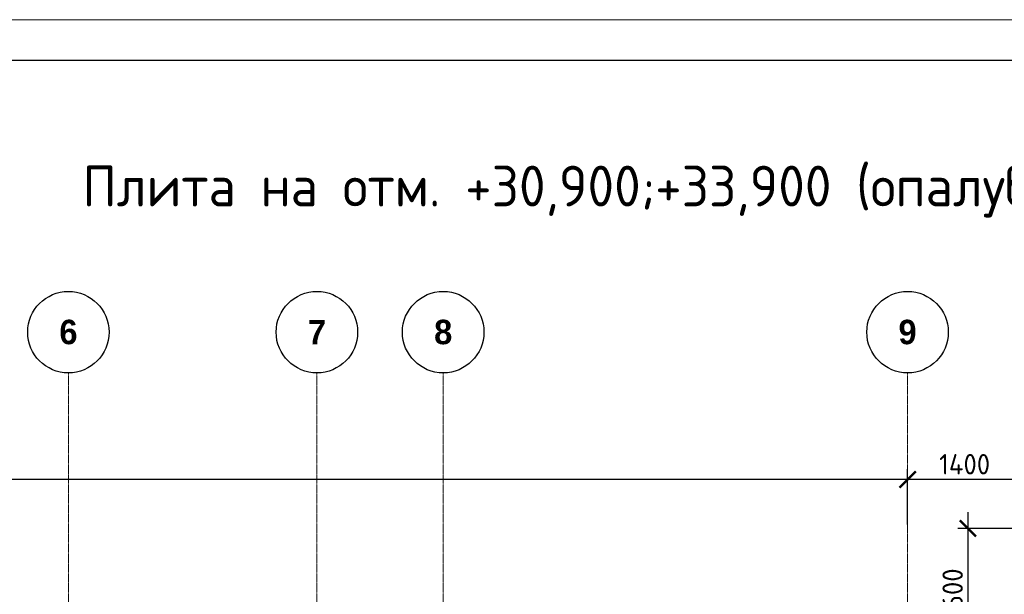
# Model space of a CAD drawing. Header units: millimetres. Extents: x -42044588 to 856694, y -806701 to 941911.
# Tile 106 of 256: x -179717 to -167631, y -321670 to -314619. Entities that reach past the tile are written whole.
import ezdxf

# ---------------------------------------------------------------- set-up
doc = ezdxf.new("R2010")
doc.units = ezdxf.units.MM
doc.linetypes.add('______5', pattern=[1100, 800, -100, 100, -100])
doc.linetypes.add('осевая', pattern=[50.8, 31.75, -6.35, 6.35, -6.35])
for name, color, linetype, lineweight in [('907Сл Осевые', 1, 'Continuous', 0), ('Оси', 40, '______5', 18), ('РАЗМЕРЫ', 1, 'Continuous', 9), ('ТОНКИЕ', 7, 'Continuous', 9), ('Узлы', 7, 'Continuous', 0)]:
    doc.layers.add(name, color=color, linetype=linetype, lineweight=lineweight)
doc.layers.add('ТОЛСТЫЕ_ОСНОВНЫЕ', color=6, linetype='Continuous')
doc.styles.add('Century Gothic', font='GOTHIC.TTF')
doc.styles.add('GOST-2.304_Type-B', font='GOST_Common.ttf')
doc.dimstyles.new('СПДС', dxfattribs={"dimscale": 100, "dimtxt": 2.5, "dimasz": 2, "dimexe": 1.25, "dimexo": 0, "dimtad": 1, "dimdec": 0, "dimrnd": 5, "dimtxsty": 'GOST-2.304_Type-B', "dimblk": 'ARCHTICK', "dimcen": 2.5, "dimdle": 2, "dimclrd": 1, "dimclre": 1, "dimclrt": 1, "dimadec": 0, "dimazin": 2, "dimtfac": 0.75, "dimtdec": 0, "dimtmove": 1, "dimatfit": 3, "dimfxl": 0, "dimtolj": 1, "dimarcsym": 0})

# ---------------------------------------------------------------- blocks, each defined once
blk = doc.blocks.new('NSY101')
at = {"color": 0, "linetype": 'ByBlock', "lineweight": -2}
blk.add_circle((0, 0), 50, dxfattribs=at)
blk = doc.blocks.new('СЛОЖНЫЙ_ОБЪЕКТ_2')
at = {"layer": 'Оси', "color": 16, "linetype": 'Continuous', "lineweight": 25, "transparency": 33554687, "xscale": 9.999999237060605, "yscale": 9.999999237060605, "zscale": 9.999999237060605}
blk.add_blockref('NSY101', (21513, -989), dxfattribs=at)
at = {"layer": 'Оси', "color": 16, "linetype": 'Continuous', "lineweight": 25, "transparency": 33554687, "insert": (21513, -989), "char_height": 300, "width": 385, "attachment_point": 5, "style": 'Century Gothic'}
blk.add_mtext('\\A1;{\\fCentury Gothic|i0|b1;\\H300.000000;\\W1.000000;\\C16;6}\\P', dxfattribs=at)
blk = doc.blocks.new('СЛОЖНЫЙ_ОБЪЕКТ_3')
at = {"layer": 'Оси', "color": 16, "linetype": 'Continuous', "lineweight": 25, "transparency": 33554687, "xscale": 9.999999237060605, "yscale": 9.999999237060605, "zscale": 9.999999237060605}
blk.add_blockref('NSY101', (24563, -989), dxfattribs=at)
at = {"layer": 'Оси', "color": 16, "linetype": 'Continuous', "lineweight": 25, "transparency": 33554687, "insert": (24563, -989), "char_height": 300, "width": 385, "attachment_point": 5, "style": 'Century Gothic'}
blk.add_mtext('\\A1;{\\fCentury Gothic|i0|b1;\\H300.000000;\\W1.000000;\\C16;7}\\P', dxfattribs=at)
blk = doc.blocks.new('СЛОЖНЫЙ_ОБЪЕКТ_4')
at = {"layer": 'Оси', "color": 16, "linetype": 'Continuous', "lineweight": 25, "transparency": 33554687, "xscale": 9.999999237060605, "yscale": 9.999999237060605, "zscale": 9.999999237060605}
blk.add_blockref('NSY101', (26113, -989), dxfattribs=at)
at = {"layer": 'Оси', "color": 16, "linetype": 'Continuous', "lineweight": 25, "transparency": 33554687, "insert": (26113, -989), "char_height": 300, "width": 385, "attachment_point": 5, "style": 'Century Gothic'}
blk.add_mtext('\\A1;{\\fCentury Gothic|i0|b1;\\H300.000000;\\W1.000000;\\C16;8}\\P', dxfattribs=at)
blk = doc.blocks.new('СЛОЖНЫЙ_ОБЪЕКТ_16')
at = {"layer": 'Оси', "color": 16, "linetype": 'Continuous', "lineweight": 25, "transparency": 33554687, "xscale": 9.999999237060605, "yscale": 9.999999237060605, "zscale": 9.999999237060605}
blk.add_blockref('NSY101', (31813, -989), dxfattribs=at)
at = {"layer": 'Оси', "color": 16, "linetype": 'Continuous', "lineweight": 25, "transparency": 33554687, "insert": (31813, -989), "char_height": 300, "width": 385, "attachment_point": 5, "style": 'Century Gothic'}
blk.add_mtext('\\A1;{\\fCentury Gothic|i0|b1;\\H300.000000;\\W1.000000;\\C16;9}\\P', dxfattribs=at)
blk = doc.blocks.new('оси блок 2')
at = {"layer": 'Оси', "color": 16, "linetype": 'осевая', "lineweight": 0, "ltscale": 0.25, "transparency": 33554687}
for p, q in [((-68904.7, -322543), (-68904.7, -347914.1)), ((-65854.7, -322543), (-65854.7, -347914.1)), ((-64304.7, -322543), (-64304.7, -347914.1)), ((-58604.7, -322543), (-58604.7, -347914.1))]:
    blk.add_line(p, q, dxfattribs=at)
at = {"layer": 'Оси', "color": 16, "linetype": 'Continuous', "lineweight": 25, "transparency": 33554687}
for name in ['СЛОЖНЫЙ_ОБЪЕКТ_2', 'СЛОЖНЫЙ_ОБЪЕКТ_3', 'СЛОЖНЫЙ_ОБЪЕКТ_4', 'СЛОЖНЫЙ_ОБЪЕКТ_16']:
    blk.add_blockref(name, (-90418.2, -321053.5), dxfattribs=at)
blk = doc.blocks.new('*U6686')
at = {"layer": 'ТОЛСТЫЕ_ОСНОВНЫЕ', "color": 6}
blk.add_lwpolyline([(20, 5), (886, 5), (886, 415), (20, 415)], close=True, dxfattribs=at)
at = {"layer": 'ТОНКИЕ'}
blk.add_lwpolyline([(0, 0), (891, 0), (891, 420), (0, 420)], close=True, dxfattribs=at)
blk = doc.blocks.new('_ArchTick')
at = {"color": 0, "linetype": 'ByBlock', "const_width": 0.15}
blk.add_lwpolyline([(-0.5, -0.5), (0.5, 0.5)], dxfattribs=at)
blk = doc.blocks.new('*D951')
at = {"layer": 'DEFPOINTS', "color": 0, "transparency": 16777216}
for p in [(-168818, -320261), (-168818, -320815), (-167418, -320862)]:
    blk.add_point(p, dxfattribs=at)
at = {"layer": 'РАЗМЕРЫ', "color": 1, "lineweight": -2, "transparency": 16777216}
for p, q in [((-168818, -320815), (-168818, -320136)), ((-167418, -320862), (-167418, -320136)), ((-167218, -320261), (-169018, -320261))]:
    blk.add_line(p, q, dxfattribs=at)
at = {"layer": 'РАЗМЕРЫ', "color": 1, "lineweight": -2, "transparency": 16777216, "xscale": 200, "yscale": 200, "zscale": 200, "rotation": 180}
blk.add_blockref('_ArchTick', (-168818, -320261), dxfattribs=at)
at = {"layer": 'РАЗМЕРЫ', "color": 1, "lineweight": -2, "transparency": 16777216, "xscale": 200, "yscale": 200, "zscale": 200}
blk.add_blockref('_ArchTick', (-167418, -320261), dxfattribs=at)
at = {"layer": 'РАЗМЕРЫ', "color": 1, "lineweight": 0, "transparency": 16777216, "insert": (-168118, -320074), "char_height": 250, "attachment_point": 5, "style": 'GOST-2.304_Type-B'}
blk.add_mtext('\\A1;1400', dxfattribs=at)
blk = doc.blocks.new('*D924')
at = {"layer": 'DEFPOINTS', "color": 0, "transparency": 16777216}
for p in [(-195918, -320261), (-168818, -320815), (-195918, -321299)]:
    blk.add_point(p, dxfattribs=at)
at = {"layer": 'РАЗМЕРЫ', "color": 1, "lineweight": -2, "transparency": 16777216}
for p, q in [((-195918, -321299), (-195918, -320136)), ((-168818, -320815), (-168818, -320136)), ((-168618, -320261), (-196118, -320261))]:
    blk.add_line(p, q, dxfattribs=at)
at = {"layer": 'РАЗМЕРЫ', "color": 1, "lineweight": -2, "transparency": 16777216, "xscale": 200, "yscale": 200, "zscale": 200, "rotation": 180}
blk.add_blockref('_ArchTick', (-195918, -320261), dxfattribs=at)
at = {"layer": 'РАЗМЕРЫ', "color": 1, "lineweight": -2, "transparency": 16777216, "xscale": 200, "yscale": 200, "zscale": 200}
blk.add_blockref('_ArchTick', (-168818, -320261), dxfattribs=at)
at = {"layer": 'РАЗМЕРЫ', "color": 1, "lineweight": 0, "transparency": 16777216, "insert": (-182368, -320074), "char_height": 250, "attachment_point": 5, "style": 'GOST-2.304_Type-B'}
blk.add_mtext('\\A1;27100', dxfattribs=at)
blk = doc.blocks.new('*D6748')
at = {"layer": '907Сл Осевые', "color": 1, "lineweight": -2, "transparency": 16777216}
for p, q in [((-168078, -320662), (-168078, -322662)), ((-167418, -320862), (-168203, -320862)), ((-167418, -322462), (-168203, -322462))]:
    blk.add_line(p, q, dxfattribs=at)
at = {"layer": 'DEFPOINTS', "color": 0, "transparency": 16777216}
for p in [(-167418, -320862), (-168078, -322462), (-167418, -322462, 0)]:
    blk.add_point(p, dxfattribs=at)
at = {"layer": '907Сл Осевые', "color": 1, "lineweight": -2, "transparency": 16777216, "xscale": 200, "yscale": 200, "zscale": 200}
for p, rotation in [((-168078, -320862), 90), ((-168078, -322462), 270)]:
    blk.add_blockref('_ArchTick', p, dxfattribs=dict(at, rotation=rotation))
at = {"layer": '907Сл Осевые', "color": 1, "lineweight": 0, "transparency": 16777216, "insert": (-168265, -321662), "char_height": 250, "attachment_point": 5, "rotation": 90, "style": 'GOST-2.304_Type-B'}
blk.add_mtext('\\A1;1600', dxfattribs=at)

msp = doc.modelspace()

# ---------------------------------------------------------------- block references
at = {"xscale": 100, "yscale": 100, "zscale": 100}
msp.add_blockref('*U6686', (-203199.263, -356618.849), dxfattribs=at)
at = {"layer": 'РАЗМЕРЫ'}
msp.add_blockref('оси блок 2', (-110213.32, 3589.186), dxfattribs=at)

# ---------------------------------------------------------------- texts
at = {"layer": 'Узлы', "color": 80, "linetype": 'Continuous', "lineweight": 0, "style": 'GOST-2.304_Type-B'}
msp.add_text('Плита на отм. +30,900;+33,900 (опалубка)', height=500, dxfattribs=at).set_placement((-178946.531, -316910.27))

# ---------------------------------------------------------------- dimensions: what is measured, and where the dimension line sits
at = {"layer": '907Сл Осевые', "lineweight": 0}
dim = msp.add_linear_dim(base=(-168077.923, -322462.136), p1=(-167418.038, -320862.137), p2=(-167418.051, -322462.136, 0.018), angle=90, dimstyle='СПДС', dxfattribs=at)
dim.commit()
dim.dimension.update_dxf_attribs({"geometry": '*D6748', "text_midpoint": (-168265.423, -321662.137)})
at = {"layer": 'РАЗМЕРЫ', "lineweight": 0}
for base, p1, p2, picture, middle in [((-195918.038, -320261.456), (-168818.038, -320814.666), (-195918.038, -321299.296), '*D924', (-182368.038, -320073.956)), ((-168818.038, -320261.456), (-167418.038, -320862.137), (-168818.038, -320814.666), '*D951', (-168118.038, -320073.956))]:
    dim = msp.add_linear_dim(base=base, p1=p1, p2=p2, dimstyle='СПДС', override={"dimrnd": 5}, dxfattribs=at)
    dim.commit()
    dim.dimension.update_dxf_attribs({"geometry": picture, "text_midpoint": middle})

doc.saveas('drawing.dxf')
